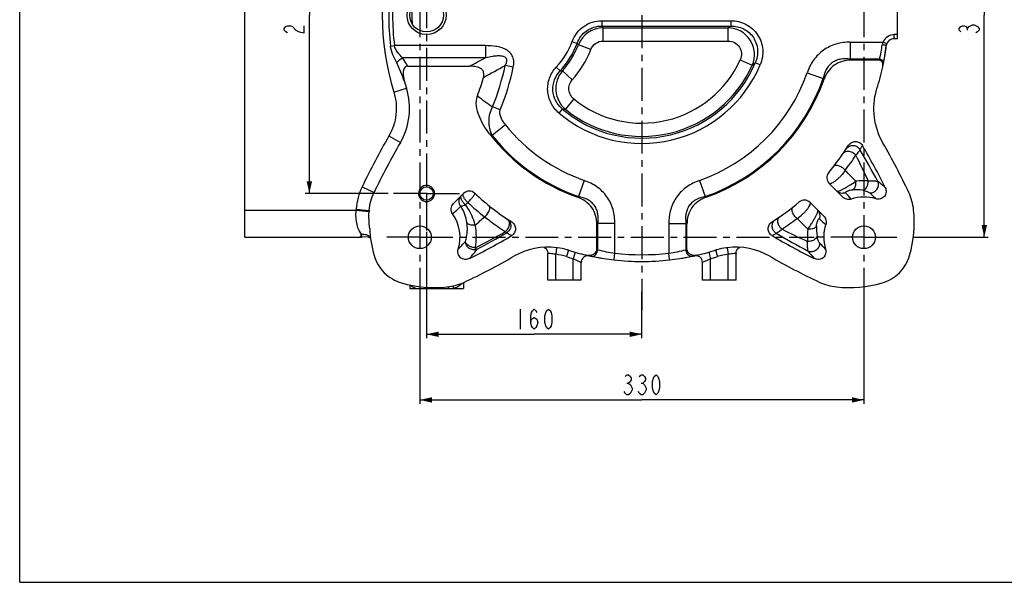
# Model space of a CAD drawing. Header units: millimetres. Extents: x 0 to 1188, y 0 to 840.
# Tile 1 of 3: x 0 to 732, y 0 to 418. Entities that reach past the tile are written whole.
import ezdxf

# ---------------------------------------------------------------- set-up
doc = ezdxf.new("R2010")
doc.units = ezdxf.units.MM
doc.header["$LTSCALE"] = 65.34
doc.linetypes.add('CENTER', pattern=[0.6, 0.375, -0.075, 0.075, -0.075])
doc.layers.get('0').update_dxf_attribs({"linetype": 'CONTINUOUS'})
for name, color, linetype in [('304103000011_DXF_AXIS', 7, 'CONTINUOUS'), ('304103000011DXF_CONTINUOUS_LINE', 7, 'CONTINUOUS'), ('JISHUZILIAO1_DXF_DIMENSION', 7, 'CONTINUOUS'), ('JISHUZILIAO1_DXF_FORMAT', 7, 'CONTINUOUS')]:
    doc.layers.add(name, color=color, linetype=linetype)
doc.styles.get("Standard").update_dxf_attribs({"font": 'txt', "width": 0.7})
doc.dimstyles.new('DIMSTYLE_1', dxfattribs={"dimtxt": 15, "dimasz": 9, "dimexe": 1.5, "dimexo": 0, "dimgap": 1.875, "dimtad": 1, "dimdsep": 46, "dimtxsty": 'Standard', "dimblk": '_FILLED', "dimblk1": '_FILLED', "dimblk2": '_FILLED', "dimcen": 0.09, "dimclrt": 5, "dimazin": 2, "dimtp": 0.5, "dimtm": 0.5, "dimtfac": 1, "dimtofl": 0, "dimtmove": 0, "dimatfit": 3, "dimldrblk": '_FILLED', "dimfxl": 0, "dimtolj": 1, "dimarcsym": 0})

# ---------------------------------------------------------------- blocks, each defined once
blk = doc.blocks.new('_FILLED')
at = {"color": 0, "linetype": 'ByBlock'}
blk.add_solid([(0, 0), (-1, 0.222), (-1, -0.222)], dxfattribs=at)
blk = doc.blocks.new('*D2')
at = {"layer": 'JISHUZILIAO1_DXF_DIMENSION', "color": 2, "linetype": 'Continuous', "transparency": 16777216}
for p, q in [((277.48, 553.88), (212.23, 553.88)), ((215.23, 553.88), (215.23, 421.38)), ((215.23, 288.88), (215.23, 421.38)), ((273.76, 288.88), (212.23, 288.88))]:
    blk.add_line(p, q, dxfattribs=at)
at = {"layer": 'JISHUZILIAO1_DXF_DIMENSION', "color": 2, "linetype": 'Continuous', "transparency": 16777216, "xscale": 9, "yscale": 9, "zscale": 9}
for p, rotation in [((215.23, 553.88), 90), ((215.23, 288.88), 270)]:
    blk.add_blockref('_FILLED', p, dxfattribs=dict(at, rotation=rotation))
blk = doc.blocks.new('*D7')
at = {"layer": 'JISHUZILIAO1_DXF_DIMENSION', "color": 2, "linetype": 'Continuous', "transparency": 16777216}
for p, q in [((297.32, 219.38), (297.32, 132.5)), ((627.32, 219.38), (627.32, 132.5)), ((297.32, 135.5), (462.32, 135.5)), ((627.32, 135.5), (462.32, 135.5))]:
    blk.add_line(p, q, dxfattribs=at)
at = {"layer": 'JISHUZILIAO1_DXF_DIMENSION', "color": 2, "linetype": 'Continuous', "transparency": 16777216, "xscale": 9, "yscale": 9, "zscale": 9, "rotation": 180}
blk.add_blockref('_FILLED', (297.32, 135.5), dxfattribs=at)
at = {"layer": 'JISHUZILIAO1_DXF_DIMENSION', "color": 2, "linetype": 'Continuous', "transparency": 16777216, "xscale": 9, "yscale": 9, "zscale": 9}
blk.add_blockref('_FILLED', (627.32, 135.5), dxfattribs=at)
blk = doc.blocks.new('*D8')
at = {"layer": 'JISHUZILIAO1_DXF_DIMENSION', "color": 2, "linetype": 'Continuous', "transparency": 16777216}
for p, q in [((302.32, 260.32), (302.32, 181.29)), ((462.32, 181.29), (462.32, 215.8)), ((302.32, 184.29), (382.32, 184.29)), ((462.32, 184.29), (382.32, 184.29))]:
    blk.add_line(p, q, dxfattribs=at)
at = {"layer": 'JISHUZILIAO1_DXF_DIMENSION', "color": 2, "linetype": 'Continuous', "transparency": 16777216, "xscale": 9, "yscale": 9, "zscale": 9, "rotation": 180}
blk.add_blockref('_FILLED', (302.32, 184.29), dxfattribs=at)
at = {"layer": 'JISHUZILIAO1_DXF_DIMENSION', "color": 2, "linetype": 'Continuous', "transparency": 16777216, "xscale": 9, "yscale": 9, "zscale": 9}
blk.add_blockref('_FILLED', (462.32, 184.29), dxfattribs=at)
blk = doc.blocks.new('*D9')
at = {"layer": 'JISHUZILIAO1_DXF_DIMENSION', "color": 2, "linetype": 'Continuous', "transparency": 16777216}
for p, q in [((664.32, 586.38), (719.74, 586.38)), ((716.74, 586.38), (716.74, 421.38)), ((716.74, 256.38), (716.74, 421.38)), ((664.32, 256.38), (719.74, 256.38))]:
    blk.add_line(p, q, dxfattribs=at)
at = {"layer": 'JISHUZILIAO1_DXF_DIMENSION', "color": 2, "linetype": 'Continuous', "transparency": 16777216, "xscale": 9, "yscale": 9, "zscale": 9}
for p, rotation in [((716.74, 586.38), 90), ((716.74, 256.38), 270)]:
    blk.add_blockref('_FILLED', p, dxfattribs=dict(at, rotation=rotation))

msp = doc.modelspace()

# ---------------------------------------------------------------- linework, layer by layer
at = {"layer": '304103000011_DXF_AXIS', "color": 7, "linetype": 'CENTER'}
for p, q in [((297.318, 586.38), (297.318, 232.099)), ((627.318, 586.38), (627.318, 227.264)), ((302.318, 553.88), (302.318, 285.994)), ((462.318, 421.38), (462.318, 202.228)), ((302.318, 288.88), (273.762, 288.88)), ((302.318, 288.88), (330.874, 288.88)), ((302.318, 285.994), (302.318, 260.324)), ((297.318, 256.38), (269.109, 256.38)), ((297.318, 256.38), (590.318, 256.38)), ((627.318, 256.38), (590.318, 256.38)), ((627.318, 256.38), (655.165, 256.38)), ((297.318, 232.099), (297.318, 219.38)), ((627.318, 227.264), (627.318, 219.38))]:
    msp.add_line(p, q, dxfattribs=at)
at = {"layer": '304103000011DXF_CONTINUOUS_LINE', "color": 7, "linetype": 'Continuous'}
for p, q in [((167.318, 256.38), (167.318, 586.38)), ((652.318, 403.88), (652.318, 438.88)), ((652.318, 403.88), (649.867, 403.88)), ((643.914, 398.626), (643.914, 398.626)), ((638.764, 387.88), (617.679, 387.88)), ((288.357, 383.488), (334.234, 383.488)), ((636.686, 365.786), (637.009, 366.863)), ((611.602, 286.238), (601.488, 296.353)), ((322.403, 281.465), (329.803, 288.866)), ((587.346, 282.21), (597.46, 272.096)), ((260.056, 262.7), (259.776, 266.439)), ((428.818, 247.266), (428.818, 266.02)), ((495.818, 247.266), (495.818, 266.02)), ((167.318, 256.38), (252.901, 256.38)), ((254.712, 256.588), (254.754, 256.598)), ((254.712, 256.588), (254.753, 256.597)), ((391.61, 247.001), (392.112, 245.865)), ((392.318, 224.38), (392.318, 244.45)), ((407.687, 246.725), (407.8, 246.69)), ((407.687, 246.724), (407.8, 246.69)), ((423.382, 242.555), (423.166, 242.601)), ((501.472, 242.602), (501.254, 242.555)), ((516.836, 246.69), (516.949, 246.725)), ((516.836, 246.69), (516.949, 246.724)), ((517.805, 246.981), (517.913, 247.013)), ((517.805, 246.982), (517.913, 247.013)), ((532.318, 244.45), (532.482, 245.714)), ((532.318, 224.38), (532.318, 244.45)), ((417.318, 224.38), (417.318, 237.669)), ((507.318, 224.38), (507.318, 237.669)), ((289.818, 220.967), (289.818, 218.38)), ((329.818, 222.757), (329.818, 218.38)), ((417.318, 224.38), (392.318, 224.38)), ((532.318, 224.38), (507.318, 224.38)), ((289.82, 218.38), (329.816, 218.38))]:
    msp.add_line(p, q, dxfattribs=at)
at = {"layer": '304103000011DXF_CONTINUOUS_LINE', "color": 9, "linetype": 'Continuous'}
for p, q in [((432.638, 417.237), (528.441, 417.237)), ((432.638, 417.237), (432.638, 413.298)), ((528.441, 417.237), (528.441, 413.298)), ((432.638, 413.298), (528.441, 413.298)), ((433.545, 411.987), (526.439, 411.987)), ((433.545, 402.139), (433.545, 411.987)), ((526.439, 402.139), (526.439, 411.987)), ((652.318, 406.88), (649.867, 406.88)), ((649.867, 403.88), (649.867, 406.88)), ((275.581, 398.348), (278.464, 398.703)), ((346.193, 398.703), (278.464, 398.703)), ((346.193, 398.703), (346.193, 389.703)), ((410.462, 401.78), (414.158, 400.417)), ((424.345, 395.802), (415.144, 399.313)), ((433.545, 402.139), (526.439, 402.139)), ((617.162, 401.336), (641.557, 401.336)), ((617.162, 401.336), (617.162, 388.608)), ((644.327, 400.184), (641.557, 401.336)), ((346.193, 389.703), (284.494, 389.703)), ((535.407, 388.223), (544.376, 384.154)), ((638.912, 388.608), (617.162, 388.608)), ((366.768, 382.774), (360.742, 384.036)), ((398.732, 382.736), (401.612, 380.048)), ((550.231, 384.447), (546.6, 385.973)), ((641.89, 386.084), (641.855, 385.905)), ((410.596, 373.336), (403.282, 379.931)), ((585.113, 378.569), (597.132, 374.379)), ((278.018, 364.112), (287.374, 367.02)), ((411.698, 359.098), (405.487, 351.456)), ((357.106, 350.943), (351.396, 353.245)), ((400.753, 348.562), (403.296, 351.57)), ((360.899, 339.982), (350.973, 332.015)), ((274.371, 331.616), (282.84, 326.688)), ((254.483, 293.925), (263.33, 289.715)), ((419.506, 298.585), (415.316, 286.567)), ((505.13, 298.585), (509.32, 286.567)), ((331.239, 280.543), (332.911, 282.215)), ((167.318, 276.38), (249.819, 276.38)), ((249.819, 276.381), (259.583, 275.565)), ((249.893, 277.226), (259.65, 276.327)), ((442.274, 266.536), (429.546, 266.536)), ((429.546, 247.112), (429.546, 266.536)), ((442.274, 244.497), (442.274, 266.536)), ((482.362, 266.536), (495.09, 266.536)), ((482.362, 266.536), (482.362, 244.497)), ((495.09, 266.536), (495.09, 247.112)), ((398.945, 248.561), (398.318, 243.673)), ((398.318, 224.38), (398.318, 243.673)), ((407.686, 246.722), (406.194, 241.95)), ((412.674, 245.239), (411.318, 240.427)), ((425.148, 242.184), (424.991, 242.217)), ((441.711, 239.528), (442.274, 244.497)), ((482.925, 239.528), (482.362, 244.497)), ((499.645, 242.217), (499.486, 242.183)), ((511.962, 245.239), (513.318, 240.427)), ((516.95, 246.722), (518.443, 241.95)), ((525.691, 248.561), (526.318, 243.673)), ((526.318, 224.38), (526.318, 243.673)), ((411.318, 224.38), (411.318, 240.427)), ((507.39, 237.698), (507.318, 237.669)), ((507.34, 237.678), (507.318, 237.669)), ((513.318, 224.38), (513.318, 240.427)), ((297.554, 219.668), (297.402, 218.38)), ((318.39, 219.573), (318.53, 218.381)), ((321.927, 220.138), (322.294, 218.38))]:
    msp.add_line(p, q, dxfattribs=at)
at = {"layer": '304103000011DXF_CONTINUOUS_LINE', "color": 7, "linetype": 'Continuous'}
for points in [[(254.753, 256.598), (256.208, 256.802), (258.678, 256.584), (260.665, 255.837), (260.701, 255.812)], [(389.629, 248.819), (390.044, 248.608), (390.882, 247.935), (391.61, 247.001)], [(532.482, 245.714), (532.916, 246.809), (533.565, 247.734), (534.338, 248.436), (534.989, 248.821)], [(392.112, 245.865), (392.316, 244.59), (392.318, 244.45)]]:
    msp.add_lwpolyline(points, dxfattribs=at)
at = {"layer": '304103000011DXF_CONTINUOUS_LINE', "color": 9, "linetype": 'Continuous'}
msp.add_circle((302.318, 421.38), 14.5, dxfattribs=at)
at = {"layer": '304103000011DXF_CONTINUOUS_LINE', "color": 7, "linetype": 'Continuous'}
for centre, radius in [((302.318, 421.38), 12.5), ((302.318, 288.88), 5), ((297.318, 256.38), 8.5), ((627.318, 256.38), 8.5)]:
    msp.add_circle(centre, radius, dxfattribs=at)
at = {"layer": '304103000011DXF_CONTINUOUS_LINE', "color": 9, "linetype": 'Continuous'}
for centre, radius, start, end in [((462.318, 421.38), 192.993, 162.738248, 197.261752), ((462.318, 421.38), 188.152, 172.968531, 187.031462), ((462.318, 421.38), 185.247, 172.968527, 187.031473), ((433.752, 391.992), 19.997, 90.591188, 158.521476), ((199.474, 250.78), 284.214, 34.555632, 34.876988), ((434.423, 554.763), 169.858, 302.800818, 303.607914), ((526.001, 392.008), 19.983, 336.855128, 88.743886), ((649.868, 397.88), 9, 90.002095, 157.417305), ((357.318, 421.38), 56.644, 316.981176, 339.755279), ((357.318, 421.38), 60.583, 316.981176, 339.755279), ((357.318, 421.38), 61.893, 317.956466, 339.112562), ((357.318, 421.38), 71.741, 317.956466, 339.112562), ((283.789, 282.995), 175.454, 41.525852, 42.008972), ((511.121, 418.297), 131.194, 346.920788, 351.688805), ((0.72, 1039.803), 736.193, 296.937909, 297.986843), ((462.318, 421.38), 80.259, 230.897369, 335.597938), ((471.947, 421.977), 170.266, 348.448315, 348.698219), ((-63.068, 1128.655), 856.781, 298.415103, 299.646951), ((182.318, 421.38), 182.29, 338.05127, 348.178464), ((182.318, 421.38), 188.447, 338.05127, 348.178464), ((462.318, 421.38), 95.356, 229.786635, 337.212153), ((462.318, 421.38), 91.417, 229.786635, 337.212153), ((462.318, 421.38), 90.107, 230.897369, 335.597939), ((416.248, 543.104), 204.162, 308.871837, 309.678149), ((418.336, 366.773), 19.993, 138.844668, 230.008582), ((408.124, 460.626), 80.84, 265.379777, 266.56647), ((462.318, 421.38), 130.044, 289.220717, 340.779283), ((462.318, 421.38), 142.772, 289.220717, 340.779283), ((420.469, 459.083), 126.384, 230.531955, 236.870233), ((411.382, 485.625), 134.299, 266.548059, 267.483984), ((462.318, 421.38), 130.044, 218.750281, 250.779283), ((719.312, 72.74), 514.77, 149.808292, 154.55299), ((429.948, 453.491), 144.891, 236.049372, 236.970808), ((462.318, 421.38), 142.772, 218.75027, 250.779283), ((445.629, 434.306), 211.14, 322.614276, 326.325392), ((303.332, 153.07), 357.88, 23.933166, 27.304022), ((-14.927, -54.178), 741.482, 28.340047, 30.441857), ((626.853, 257.115), 41.293, 85.013562, 97.649901), ((590.226, 235.231), 78.537, 47.640052, 52.822625), ((344.069, 45.779), 363.399, 41.112941, 42.11232), ((621.012, 258.019), 33.686, 80.582433, 93.547749), ((-296.077, 925.646), 898.172, 313.457027, 313.985091), ((459.457, 418.139), 185.712, 227.046193, 232.131738), ((350.891, 267.92), 101.426, 174.735765, 175.215377), ((-363.128, 1069.69), 1067.309, 311.097173, 311.597942), ((449.389, 438.073), 211.145, 303.674728, 307.385745), ((625.888, 262.698), 33.894, 176.492281, 189.377796), ((854.357, 558.135), 388.15, 227.919539, 228.855195), ((113.005, 698.345), 503.119, 296.632192, 299.52228), ((38.176, 816.684), 644.198, 297.920824, 300.164334), ((923.886, 873.789), 712.981, 239.516164, 241.701997), ((730.654, 580.417), 357.937, 242.696066, 246.066389), ((626.866, 256.839), 41.574, 172.393231, 184.943762), ((392.442, 197.962), 46.088, 72.640362, 82.675571), ((462.318, 421.38), 188.003, 252.630691, 254.260023), ((464.209, 412.008), 168.501, 257.875736, 258.128781), ((458.086, 353.744), 110.386, 255.016117, 261.764424), ((462.318, 421.38), 178.016, 263.534923, 276.465077), ((466.724, 352.898), 109.523, 278.208973, 285.010502), ((460.405, 412.008), 168.505, 281.87854, 282.131586), ((462.318, 421.38), 188.003, 285.739977, 287.369309), ((532.194, 197.962), 46.088, 97.324427, 107.359641), ((649.388, 294.24), 79.735, 217.217117, 222.32203)]:
    msp.add_arc(centre, radius, start, end, dxfattribs=at)
at = {"layer": '304103000011DXF_CONTINUOUS_LINE', "color": 7, "linetype": 'Continuous'}
for centre, radius, start, end in [((462.318, 421.38), 170.872, 177.698544, 182.301456), ((649.867, 397.88), 6, 89.999996, 172.858047), ((462.318, 421.38), 183.016, 348.122118, 352.858047), ((465.948, 420.905), 179.355, 348.804179, 352.86449), ((462.318, 421.38), 183, 342.667773, 347.89952), ((471.916, 419.881), 173.302, 347.954191, 348.210999), ((471.952, 419.873), 173.265, 348.210992, 348.694113), ((182.318, 421.38), 168.788, 339.227021, 344.084902), ((462.318, 421.38), 143.5, 289.400693, 340.599307), ((462.318, 421.38), 183.195, 195.643596, 197.261752), ((462.318, 421.38), 143.5, 217.864215, 250.599307), ((719.308, 72.742), 504.968, 149.808332, 154.553031), ((462.318, 421.38), 181.5, 319.895193, 327.801143), ((210.876, 79.013), 482.45, 26.365055, 30.596184), ((208.137, 76.409), 500.215, 25.218111, 29.973196), ((605.731, 300.595), 6, 139.895193, 225), ((302.318, 288.88), 6, 270, 268.457923), ((334.046, 284.623), 6, 46.833778, 135), ((462.318, 421.38), 181.5, 226.833778, 237.801143), ((627.318, 256.38), 29.887, 72.847857, 108.449574), ((462.318, 421.38), 181.5, 302.198857, 310.104807), ((583.103, 277.968), 6, 45, 130.104807), ((350.841, 267.921), 91.578, 174.733272, 175.2119), ((297.318, 256.38), 29.887, 342.847855, 35.350561), ((574.44, 267.573), 90.267, 344.100235, 5.812925), ((627.318, 256.38), 29.887, 161.550425, 197.152137), ((252.901, 264.38), 8, 270, 283.080667), ((326.658, 216.38), 80, 146.149626, 146.529866), ((350.205, 267.596), 90.281, 183.108731, 195.91226), ((119.952, 672.819), 482.446, 296.365037, 300.5962), ((804.684, 672.819), 482.446, 239.4038, 243.634963), ((392.58, 198.223), 50.789, 82.78659, 119.914173), ((532.056, 198.223), 50.789, 60.085832, 97.213406), ((117.346, 675.562), 500.215, 295.218111, 299.973196), ((392.592, 198.03), 50.979, 82.094394, 82.828169), ((392.557, 197.814), 51.198, 73.936961, 82.088528), ((392.611, 198.016), 50.989, 73.570057, 73.932465), ((392.63, 198.079), 50.923, 72.801333, 73.570148), ((462.318, 421.38), 183, 252.667772, 256.830337), ((422.318, 237.669), 5, 80.182835, 180.000013), ((422.898, 252.884), 9.954, 256.793703, 267.835573), ((460.684, 412.031), 173.525, 256.968983, 258.129744), ((453.58, 381.142), 141.839, 257.133211, 257.619616), ((462.318, 421.38), 183.016, 257.648453, 261.174494), ((461.594, 416.858), 178.436, 258.214403, 261.181482), ((462.318, 421.38), 183.016, 278.82526, 282.351588), ((463.393, 414.927), 176.474, 278.801878, 281.802361), ((463.956, 412.015), 173.508, 281.870219, 282.759236), ((502.318, 237.669), 5, 0, 99.815661), ((467.155, 398.565), 159.694, 282.407278, 282.918485), ((501.738, 252.884), 9.954, 272.164432, 283.206297), ((463.942, 412.074), 173.569, 282.759207, 283.045573), ((462.318, 421.38), 183, 283.169663, 287.332227), ((532.004, 198.086), 50.916, 106.545293, 107.198701), ((532.021, 198.029), 50.975, 106.193417, 106.545355), ((532.079, 197.814), 51.198, 97.911471, 106.063033), ((532.044, 198.03), 50.979, 97.17183, 97.905606), ((807.29, 675.562), 500.215, 240.026804, 244.781888), ((462.38, 421.879), 183.518, 261.179296, 263.533246), ((462.318, 421.38), 183.016, 263.534923, 276.465077), ((462.346, 421.21), 182.844, 276.462319, 278.824739), ((308.511, 309.258), 90.267, 254.100237, 275.812923), ((616.125, 309.258), 90.267, 264.187082, 285.89977)]:
    msp.add_arc(centre, radius, start, end, dxfattribs=at)
at = {"layer": '304103000011DXF_CONTINUOUS_LINE', "color": 9, "linetype": 'Continuous'}
for points, knots in [([(410.462, 401.78), (411.289, 404.022), (413.634, 408.285), (418.901, 413.308), (425.436, 416.511), (430.248, 417.237), (432.638, 417.237)], [0, 0, 0, 0, 0.25001, 0.4999661, 0.7499559, 1, 1, 1, 1]), ([(528.441, 417.237), (532.3, 417.237), (540.153, 415.404), (549.156, 407.369), (553.076, 395.956), (551.726, 388.005), (550.231, 384.447)], [0, 0, 0, 0, 0.250119, 0.4999831, 0.7498639, 1, 1, 1, 1]), ([(414.158, 400.417), (414.84, 402.29), (416.783, 405.854), (421.17, 410.053), (426.628, 412.716), (430.644, 413.306), (432.638, 413.298)], [0, 0, 0, 0, 0.2499955, 0.4999655, 0.7499697, 1, 1, 1, 1]), ([(528.441, 413.298), (531.671, 413.325), (538.264, 411.871), (545.862, 405.179), (549.085, 395.583), (547.875, 388.941), (546.6, 385.973)], [0, 0, 0, 0, 0.2500903, 0.4999794, 0.749887, 1, 1, 1, 1]), ([(280.144, 385.855), (279.142, 387.817), (277.19, 391.811), (275.855, 396.119), (275.581, 398.348)], [0, 0, 0, 0, 0.4951451, 1, 1, 1, 1]), ([(284.494, 389.703), (283.241, 390.987), (280.763, 393.607), (278.764, 396.877), (278.464, 398.703)], [0, 0, 0, 0, 0.4920462, 1, 1, 1, 1]), ([(366.768, 382.774), (367.03, 384.029), (367.321, 386.599), (366.614, 390.456), (364.437, 393.746), (361.251, 395.999), (357.647, 397.404), (352.621, 398.492), (348.757, 398.703), (346.193, 398.703)], [0, 0, 0, 0, 0.1250628, 0.2498547, 0.3745392, 0.499472, 0.624585, 0.7497654, 1, 1, 1, 1]), ([(424.345, 395.802), (425.04, 397.624), (427.594, 400.932), (431.594, 402.139), (433.545, 402.139)], [0, 0, 0, 0, 0.4999004, 1, 1, 1, 1]), ([(526.439, 402.139), (528.07, 402.139), (531.392, 401.356), (535.17, 397.919), (536.74, 393.057), (536.081, 389.708), (535.407, 388.223)], [0, 0, 0, 0, 0.2501199, 0.4999627, 0.7498177, 1, 1, 1, 1]), ([(617.162, 401.336), (613.658, 401.336), (606.601, 400.465), (596.909, 395.906), (589.406, 388.26), (586.267, 381.878), (585.113, 378.569)], [0, 0, 0, 0, 0.2501536, 0.499967, 0.7497976, 1, 1, 1, 1]), ([(643.914, 398.626), (643.918, 398.655), (643.833, 398.728), (643.561, 398.842), (642.948, 399.008), (642.034, 399.182), (641.321, 399.286), (640.937, 399.333)], [0, 0, 0, 0, 0.0283928, 0.0880835, 0.3046706, 0.6247035, 1, 1, 1, 1]), ([(280.144, 385.855), (280.65, 386.634), (281.999, 388.078), (283.6, 389.213), (284.494, 389.703)], [0, 0, 0, 0, 0.4766884, 1, 1, 1, 1]), ([(288.357, 383.488), (288.071, 384.023), (286.892, 386.159), (285.577, 388.223), (284.494, 389.703)], [0, 0, 0, 0, 0.2485539, 1, 1, 1, 1]), ([(360.742, 384.036), (360.964, 384.424), (361.377, 385.221), (361.844, 386.486), (362.054, 387.83), (361.726, 389.197), (360.719, 390.176), (359.463, 390.695), (358.141, 390.964), (356.356, 391.108), (354.117, 391.029), (350.567, 390.612), (347.935, 390.093), (346.193, 389.703)], [0, 0, 0, 0, 0.0625229, 0.1251229, 0.1878015, 0.2504125, 0.3130655, 0.3757605, 0.4383378, 0.5008448, 0.625698, 0.7505022, 1, 1, 1, 1]), ([(617.162, 388.608), (614.89, 388.953), (611.361, 389.069), (606.858, 387.91), (603.748, 386.268), (601.157, 383.888), (598.573, 380.02), (597.541, 376.64), (597.132, 374.379)], [0, 0, 0, 0, 0.2489103, 0.3743084, 0.4999908, 0.6256966, 0.7511317, 1, 1, 1, 1]), ([(641.15, 387.658), (641.007, 387.789), (640.35, 388.283), (639.533, 388.546), (638.912, 388.608)], [0, 0, 0, 0, 0.2374656, 1, 1, 1, 1]), ([(285.909, 371.981), (285.076, 374.34), (283.312, 379.031), (281.284, 383.62), (280.144, 385.855)], [0, 0, 0, 0, 0.499249, 1, 1, 1, 1]), ([(400.753, 348.562), (398.329, 350.611), (394.244, 355.728), (391.682, 365.171), (393.112, 374.852), (396.566, 380.415), (398.732, 382.736)], [0, 0, 0, 0, 0.2500258, 0.4999578, 0.7499078, 1, 1, 1, 1]), ([(641.855, 385.905), (641.913, 386.203), (641.822, 386.891), (641.406, 387.423), (641.15, 387.658)], [0, 0, 0, 0, 0.4661869, 1, 1, 1, 1]), ([(403.296, 351.57), (401.261, 353.269), (397.819, 357.519), (395.651, 365.406), (396.873, 373.495), (399.791, 378.121), (401.612, 380.048)], [0, 0, 0, 0, 0.2500035, 0.4999588, 0.7499323, 1, 1, 1, 1]), ([(411.698, 359.098), (410.67, 359.934), (408.924, 362.037), (407.783, 365.958), (408.308, 370.007), (409.709, 372.352), (410.596, 373.336)], [0, 0, 0, 0, 0.2500956, 0.5000886, 0.7499949, 1, 1, 1, 1]), ([(278.018, 364.112), (279.67, 358.794), (280.789, 347.351), (277.172, 336.429), (274.371, 331.616)], [0, 0, 0, 0, 0.4999756, 1, 1, 1, 1]), ([(350.973, 332.015), (349.626, 335.349), (348.405, 340.82), (349.203, 348.114), (350.52, 351.612), (351.396, 353.245)], [0, 0, 0, 0, 0.4936947, 0.7455696, 1, 1, 1, 1]), ([(360.899, 339.982), (360.269, 340.767), (359.079, 342.409), (357.18, 345.823), (356.372, 349.123), (357.106, 350.943)], [0, 0, 0, 0, 0.2531185, 0.5061154, 1, 1, 1, 1]), ([(615.507, 323.374), (616.177, 323.879), (617.762, 324.605), (620.365, 324.607), (622.749, 323.546), (623.917, 322.239), (624.337, 321.505)], [0, 0, 0, 0, 0.2484923, 0.4984139, 0.7492377, 1, 1, 1, 1]), ([(626.158, 324.572), (626.028, 324.341), (625.44, 323.308), (624.825, 322.289), (624.337, 321.505)], [0, 0, 0, 0, 0.2228565, 1, 1, 1, 1]), ([(612.144, 318.939), (612.548, 319.529), (613.973, 320.46), (616.598, 320.426), (619.238, 319.345), (620.739, 318.016), (621.34, 317.234)], [0, 0, 0, 0, 0.2033185, 0.444232, 0.7198407, 1, 1, 1, 1]), ([(624.337, 321.505), (624.237, 321.285), (623.917, 320.755), (622.944, 319.312), (622.032, 318.119), (621.34, 317.234)], [0, 0, 0, 0, 0.1383153, 0.3545745, 1, 1, 1, 1]), ([(604.906, 309.082), (605.074, 309.296), (605.554, 309.664), (606.489, 309.89), (607.59, 309.835), (609.279, 309.386), (611.365, 308.223), (612.791, 306.879), (613.394, 306.106)], [0, 0, 0, 0, 0.0824358, 0.1760122, 0.286259, 0.41355, 0.7031079, 1, 1, 1, 1]), ([(613.394, 306.106), (612.457, 304.68), (610.828, 302.646), (608.449, 300.19), (606.637, 298.572), (604.95, 297.311), (603.656, 296.553), (602.754, 296.222), (602.137, 296.092), (601.662, 296.178), (601.488, 296.353)], [0, 0, 0, 0, 0.3200092, 0.486047, 0.6409756, 0.7749078, 0.8803323, 0.9210651, 0.9538172, 1, 1, 1, 1]), ([(442.274, 266.536), (442.274, 270.04), (441.402, 277.097), (436.844, 286.789), (429.197, 294.293), (422.816, 297.431), (419.506, 298.585)], [0, 0, 0, 0, 0.2501538, 0.4999673, 0.7497978, 1, 1, 1, 1]), ([(505.13, 298.585), (501.821, 297.431), (495.44, 294.294), (487.794, 286.791), (483.234, 277.099), (482.362, 270.041), (482.362, 266.536)], [0, 0, 0, 0, 0.2501439, 0.4999489, 0.7497875, 1, 1, 1, 1]), ([(607.152, 290.688), (607.294, 290.546), (607.993, 290.573), (609.078, 290.928), (610.724, 291.644), (612.7, 292.675), (614.918, 293.93), (617.853, 295.705), (619.996, 297.103), (621.356, 298.04)], [0, 0, 0, 0, 0.0373226, 0.1110046, 0.2221484, 0.3642499, 0.5260043, 0.6938268, 1, 1, 1, 1]), ([(618.927, 291.641), (619.373, 291.847), (620.465, 292.778), (621.406, 295.08), (621.479, 297.025), (621.356, 298.04)], [0, 0, 0, 0, 0.2046461, 0.5744861, 1, 1, 1, 1]), ([(626.524, 291.251), (627.755, 291.511), (629.391, 293.202), (630.332, 295.854), (630.482, 297.454), (630.442, 298.252)], [0, 0, 0, 0, 0.4440781, 0.7181185, 1, 1, 1, 1]), ([(630.442, 298.252), (631.959, 298.349), (634.031, 298.381), (636.444, 298.115), (637.339, 297.932), (637.685, 297.807)], [0, 0, 0, 0, 0.6261338, 0.848498, 1, 1, 1, 1]), ([(631.605, 289.332), (632.615, 289.255), (634.738, 289.675), (637.183, 291.758), (638.374, 294.739), (638.086, 296.879), (637.685, 297.807)], [0, 0, 0, 0, 0.2473144, 0.5006381, 0.7535421, 1, 1, 1, 1]), ([(327.677, 279.393), (326.826, 280.506), (325.889, 283.425), (327.163, 286.225), (328.143, 287.205)], [0, 0, 0, 0, 0.5025453, 1, 1, 1, 1]), ([(331.239, 280.543), (330.598, 281.106), (329.728, 282.016), (328.78, 283.361), (327.969, 284.793), (327.472, 286.534), (328.143, 287.205)], [0, 0, 0, 0, 0.331305, 0.488096, 0.6313081, 1, 1, 1, 1]), ([(332.911, 282.215), (332.27, 282.779), (331.147, 283.964), (330.066, 285.601), (329.569, 286.881), (329.37, 287.84), (329.523, 288.586), (329.803, 288.866)], [0, 0, 0, 0, 0.3266522, 0.6218115, 0.7451125, 0.8482516, 1, 1, 1, 1]), ([(332.911, 282.215), (333.627, 282.879), (334.976, 284.247), (336.484, 286.005), (337.454, 287.309), (337.925, 288.079), (338.182, 288.577), (338.222, 288.933), (338.151, 288.999)], [0, 0, 0, 0, 0.3363541, 0.6617189, 0.795355, 0.8986322, 0.9664176, 1, 1, 1, 1]), ([(429.546, 266.536), (429.891, 268.809), (430.007, 272.338), (428.848, 276.84), (427.205, 279.95), (424.825, 282.542), (420.957, 285.126), (417.578, 286.157), (415.316, 286.567)], [0, 0, 0, 0, 0.2489105, 0.3743087, 0.4999911, 0.6256969, 0.7511319, 1, 1, 1, 1]), ([(509.32, 286.567), (507.059, 286.157), (503.681, 285.126), (499.813, 282.544), (497.433, 279.953), (495.79, 276.843), (494.629, 272.34), (494.745, 268.81), (495.09, 266.536)], [0, 0, 0, 0, 0.2487831, 0.3741938, 0.4998884, 0.6255841, 0.7510063, 1, 1, 1, 1]), ([(613.65, 289.47), (612.586, 289.014), (610.142, 288.72), (607.963, 289.877), (607.152, 290.688)], [0, 0, 0, 0, 0.5023246, 1, 1, 1, 1]), ([(613.65, 289.47), (613.607, 289.519), (613.575, 289.719), (613.831, 290.011), (614.299, 290.368), (615.069, 290.761), (616.032, 291.12), (617.336, 291.463), (618.312, 291.602), (618.927, 291.641)], [0, 0, 0, 0, 0.0326769, 0.0861912, 0.1819432, 0.3296157, 0.5118468, 0.6933032, 1, 1, 1, 1]), ([(626.524, 291.251), (627.597, 291.074), (629.073, 290.706), (630.737, 289.949), (631.363, 289.546), (631.605, 289.332)], [0, 0, 0, 0, 0.5958219, 0.8235591, 1, 1, 1, 1]), ([(631.605, 289.332), (631.984, 288.998), (633.544, 287.587), (635.036, 286.101), (636.132, 284.938)], [0, 0, 0, 0, 0.2402451, 1, 1, 1, 1]), ([(331.239, 280.543), (330.539, 280.157), (329.559, 279.675), (328.34, 279.351), (327.855, 279.334), (327.677, 279.393)], [0, 0, 0, 0, 0.6311667, 0.8519877, 1, 1, 1, 1]), ([(332.321, 267.309), (332.039, 269.311), (330.986, 273.56), (328.984, 277.474), (327.677, 279.393)], [0, 0, 0, 0, 0.465448, 1, 1, 1, 1]), ([(338.455, 265.37), (338.14, 266.622), (336.514, 272.005), (333.805, 277.057), (331.239, 280.543)], [0, 0, 0, 0, 0.2297291, 1, 1, 1, 1]), ([(345.458, 271.533), (346.229, 272.135), (347.261, 273.215), (348.321, 274.837), (348.913, 276.081), (349.264, 277.276), (349.353, 278.357), (349.163, 279.275), (348.818, 279.747), (348.615, 279.91)], [0, 0, 0, 0, 0.2992878, 0.4497615, 0.5916028, 0.7190548, 0.8285457, 0.9202784, 1, 1, 1, 1]), ([(577.592, 270.305), (576.82, 270.907), (575.475, 272.333), (574.313, 274.419), (573.863, 276.108), (573.808, 277.209), (574.035, 278.145), (574.403, 278.624), (574.616, 278.792)], [0, 0, 0, 0, 0.2968926, 0.586451, 0.7137421, 0.8239888, 0.9175649, 1, 1, 1, 1]), ([(577.592, 270.305), (579.019, 271.242), (581.054, 272.872), (583.511, 275.252), (585.129, 277.064), (586.389, 278.751), (587.146, 280.045), (587.476, 280.946), (587.606, 281.562), (587.52, 282.036), (587.346, 282.21)], [0, 0, 0, 0, 0.3201526, 0.4862524, 0.6412275, 0.7751465, 0.8804716, 0.9211428, 0.9538467, 1, 1, 1, 1]), ([(249.819, 276.38), (249.378, 272.859), (249.665, 267.686), (251.702, 261.813), (253.04, 259.493), (253.773, 258.569)], [0, 0, 0, 0, 0.5725166, 0.8098708, 1, 1, 1, 1]), ([(345.458, 271.533), (346.809, 270.475), (351.841, 266.643), (357.058, 263.059), (360.923, 260.549)], [0, 0, 0, 0, 0.2713818, 1, 1, 1, 1]), ([(566.464, 262.359), (565.682, 262.959), (564.354, 264.461), (563.273, 267.1), (563.238, 269.725), (564.169, 271.15), (564.76, 271.554)], [0, 0, 0, 0, 0.2801592, 0.555768, 0.7966815, 1, 1, 1, 1]), ([(585.658, 262.342), (586.596, 263.701), (587.992, 265.844), (589.766, 268.777), (591.022, 270.994), (592.052, 272.971), (592.771, 274.617), (593.125, 275.704), (593.152, 276.404), (593.01, 276.546)], [0, 0, 0, 0, 0.3059727, 0.4737018, 0.6354255, 0.7776043, 0.888841, 0.9626589, 1, 1, 1, 1]), ([(594.229, 270.048), (594.684, 271.113), (594.978, 273.556), (593.821, 275.735), (593.01, 276.546)], [0, 0, 0, 0, 0.5023249, 1, 1, 1, 1]), ([(331.323, 253.318), (331.639, 254.425), (332.704, 259), (332.815, 263.801), (332.321, 267.309)], [0, 0, 0, 0, 0.2453569, 1, 1, 1, 1]), ([(338.455, 265.37), (337.808, 265.272), (335.663, 265.143), (333.08, 265.961), (332.321, 267.309)], [0, 0, 0, 0, 0.2973368, 1, 1, 1, 1]), ([(338.533, 248.606), (339.061, 251.314), (339.635, 256.94), (339.046, 262.574), (338.455, 265.37)], [0, 0, 0, 0, 0.4911866, 1, 1, 1, 1]), ([(360.923, 260.549), (361.711, 261.146), (363.044, 262.665), (364.068, 265.371), (363.968, 268.07), (362.944, 269.5), (362.313, 269.917)], [0, 0, 0, 0, 0.2755202, 0.5473738, 0.7895072, 1, 1, 1, 1]), ([(364.509, 267.234), (365.041, 265.924), (365.13, 262.799), (363.11, 260.42), (361.874, 259.718)], [0, 0, 0, 0, 0.4988286, 1, 1, 1, 1]), ([(562.194, 259.362), (561.459, 259.781), (560.152, 260.949), (559.092, 263.334), (559.093, 265.937), (559.82, 267.522), (560.324, 268.192)], [0, 0, 0, 0, 0.2507623, 0.5015861, 0.7515077, 1, 1, 1, 1]), ([(592.058, 264.771), (591.851, 264.325), (590.921, 263.234), (588.618, 262.293), (586.673, 262.22), (585.658, 262.342)], [0, 0, 0, 0, 0.2046478, 0.5744876, 1, 1, 1, 1]), ([(592.058, 264.771), (592.096, 265.386), (592.235, 266.361), (592.578, 267.665), (592.937, 268.627), (593.329, 269.398), (593.687, 269.867), (593.98, 270.123), (594.18, 270.092), (594.229, 270.048)], [0, 0, 0, 0, 0.3065336, 0.4877315, 0.6699499, 0.8177924, 0.9137278, 0.9673058, 1, 1, 1, 1]), ([(253.773, 258.569), (253.646, 258.256), (253.426, 257.714), (253.182, 257.086), (253.031, 256.721), (252.971, 256.54), (252.916, 256.446), (252.912, 256.387), (252.901, 256.38)], [0, 0, 0, 0, 0.4307036, 0.7448393, 0.8560486, 0.9358404, 0.9838776, 1, 1, 1, 1]), ([(253.773, 258.57), (255.017, 258.706), (257.51, 258.552), (259.765, 257.433), (260.683, 256.685)], [0, 0, 0, 0, 0.5139465, 1, 1, 1, 1]), ([(253.773, 258.569), (253.821, 258.258), (253.921, 257.723), (254.129, 257.079), (254.355, 256.649), (254.617, 256.567), (254.712, 256.589)], [0, 0, 0, 0, 0.4046666, 0.6925571, 0.8760632, 1, 1, 1, 1]), ([(360.923, 260.549), (361.096, 260.348), (361.383, 260.044), (361.723, 259.763), (361.874, 259.718)], [0, 0, 0, 0, 0.6281877, 1, 1, 1, 1]), ([(361.874, 259.718), (362.209, 259.506), (363.407, 258.759), (364.623, 258.037), (365.51, 257.54)], [0, 0, 0, 0, 0.2804097, 1, 1, 1, 1]), ([(559.126, 257.54), (559.357, 257.67), (560.391, 258.258), (561.409, 258.873), (562.194, 259.362)], [0, 0, 0, 0, 0.2228564, 1, 1, 1, 1]), ([(562.194, 259.362), (562.413, 259.461), (562.944, 259.781), (564.386, 260.754), (565.58, 261.666), (566.464, 262.359)], [0, 0, 0, 0, 0.1383087, 0.3545567, 1, 1, 1, 1]), ([(592.447, 257.175), (592.188, 255.943), (590.497, 254.308), (587.844, 253.366), (586.245, 253.216), (585.447, 253.256)], [0, 0, 0, 0, 0.4440789, 0.7181191, 1, 1, 1, 1]), ([(594.366, 252.094), (594.153, 252.335), (593.749, 252.961), (592.992, 254.625), (592.624, 256.101), (592.447, 257.175)], [0, 0, 0, 0, 0.1764118, 0.4040457, 1, 1, 1, 1]), ([(325.875, 247.567), (326.382, 248.044), (328.279, 249.882), (330.074, 251.826), (331.323, 253.318)], [0, 0, 0, 0, 0.2634097, 1, 1, 1, 1]), ([(339.823, 247.473), (338.91, 247.078), (336.811, 246.78), (333.864, 247.9), (331.763, 250.252), (331.284, 252.321), (331.323, 253.318)], [0, 0, 0, 0, 0.2467757, 0.4995082, 0.7525611, 1, 1, 1, 1]), ([(338.533, 248.606), (337.682, 248.585), (335.965, 248.827), (333.17, 250.016), (331.451, 251.957), (331.323, 253.318)], [0, 0, 0, 0, 0.2780426, 0.5537209, 1, 1, 1, 1]), ([(585.892, 246.014), (585.767, 246.359), (585.584, 247.254), (585.318, 249.667), (585.35, 251.739), (585.447, 253.256)], [0, 0, 0, 0, 0.1514433, 0.3736971, 1, 1, 1, 1]), ([(594.366, 252.094), (594.444, 251.083), (594.023, 248.96), (591.94, 246.516), (588.96, 245.325), (586.819, 245.613), (585.892, 246.014)], [0, 0, 0, 0, 0.2473147, 0.5006381, 0.7535418, 1, 1, 1, 1]), ([(598.761, 247.567), (598.36, 247.944), (596.845, 249.403), (595.394, 250.929), (594.366, 252.094)], [0, 0, 0, 0, 0.2614009, 1, 1, 1, 1]), ([(334.201, 240.555), (334.732, 241.138), (336.7, 243.365), (338.547, 245.701), (339.823, 247.473)], [0, 0, 0, 0, 0.2650897, 1, 1, 1, 1]), ([(338.533, 248.606), (338.761, 248.326), (339.14, 247.905), (339.612, 247.522), (339.823, 247.473)], [0, 0, 0, 0, 0.6256199, 1, 1, 1, 1]), ([(398.318, 243.673), (397.569, 243.849), (396.154, 244.078), (394.31, 244.16), (393.075, 244.209), (392.499, 244.274), (392.318, 244.394), (392.318, 244.45)], [0, 0, 0, 0, 0.3785941, 0.6998767, 0.9146722, 0.9724075, 1, 1, 1, 1]), ([(426.201, 242.264), (427.102, 242.511), (428.772, 243.998), (429.43, 246.008), (429.546, 247.112)], [0, 0, 0, 0, 0.4571444, 1, 1, 1, 1]), ([(498.435, 242.264), (497.534, 242.511), (495.864, 243.998), (495.206, 246.008), (495.09, 247.112)], [0, 0, 0, 0, 0.4571455, 1, 1, 1, 1]), ([(532.318, 244.45), (532.318, 244.394), (532.137, 244.274), (531.561, 244.209), (530.326, 244.159), (528.482, 244.078), (527.068, 243.849), (526.318, 243.673)], [0, 0, 0, 0, 0.027581, 0.0852622, 0.2999909, 0.6213098, 1, 1, 1, 1]), ([(416.541, 237.986), (416.207, 238.126), (414.44, 238.881), (412.705, 239.712), (411.318, 240.427)], [0, 0, 0, 0, 0.1880977, 1, 1, 1, 1]), ([(417.318, 237.669), (417.317, 237.651), (417.254, 237.704), (417.201, 237.711), (417.062, 237.775), (416.846, 237.857), (416.651, 237.94), (416.541, 237.986)], [0, 0, 0, 0, 0.0643935, 0.1445251, 0.2560373, 0.5706157, 1, 1, 1, 1]), ([(513.318, 240.427), (512.633, 240.074), (510.668, 239.099), (508.666, 238.195), (507.34, 237.678)], [0, 0, 0, 0, 0.3513306, 1, 1, 1, 1]), ([(294.397, 218.38), (293.408, 218.706), (292.068, 219.259), (290.637, 220.209), (290.141, 220.686), (289.986, 220.924)], [0, 0, 0, 0, 0.6066185, 0.8340193, 1, 1, 1, 1]), ([(328.823, 222.216), (328.084, 221.416), (326.177, 219.876), (323.972, 218.792), (322.7, 218.38)], [0, 0, 0, 0, 0.4487939, 1, 1, 1, 1])]:
    msp.add_open_spline(points, degree=3, knots=knots, dxfattribs=at)
for points in [[(641.557, 401.336), (641.252, 400.707), (641.038, 400.025), (640.937, 399.333)], [(617.679, 387.88), (617.507, 388.123), (617.335, 388.366), (617.162, 388.608)], [(597.67, 373.714), (597.491, 373.936), (597.311, 374.157), (597.132, 374.379)], [(614.131, 321.907), (614.499, 322.467), (614.971, 322.971), (615.507, 323.374)], [(621.356, 298.04), (618.703, 300.73), (616.049, 303.419), (613.394, 306.106)], [(254.483, 293.925), (252.002, 288.712), (250.423, 282.974), (249.893, 277.226)], [(414.651, 286.029), (414.873, 286.208), (415.095, 286.387), (415.316, 286.567)], [(509.32, 286.567), (509.541, 286.387), (509.763, 286.208), (509.985, 286.029)], [(362.313, 269.917), (363.277, 269.28), (364.074, 268.305), (364.509, 267.234)], [(428.818, 266.02), (429.061, 266.192), (429.303, 266.364), (429.546, 266.536)], [(495.09, 266.536), (495.333, 266.364), (495.575, 266.192), (495.818, 266.02)], [(560.324, 268.192), (560.728, 268.727), (561.231, 269.2), (561.792, 269.567)], [(577.592, 270.305), (580.28, 267.65), (582.968, 264.995), (585.658, 262.342)], [(424.991, 242.217), (425.386, 242.135), (425.812, 242.157), (426.201, 242.264)], [(499.645, 242.217), (499.25, 242.135), (498.824, 242.157), (498.435, 242.264)]]:
    msp.add_open_spline(points, degree=3, dxfattribs=at)
at = {"layer": '304103000011DXF_CONTINUOUS_LINE', "color": 7, "linetype": 'Continuous'}
for points, knots in [([(617.679, 387.88), (615.494, 387.88), (611.095, 387.337), (605.053, 384.5), (600.366, 379.744), (598.396, 375.774), (597.67, 373.714)], [0, 0, 0, 0, 0.2501651, 0.4999998, 0.7498312, 1, 1, 1, 1]), ([(641.386, 384.293), (641.384, 384.702), (641.291, 385.523), (640.841, 386.681), (640.001, 387.624), (639.17, 387.88), (638.764, 387.88)], [0, 0, 0, 0, 0.2507113, 0.5012669, 0.7511307, 1, 1, 1, 1]), ([(288.357, 383.488), (287.805, 383.488), (286.656, 383.2), (285.551, 381.849), (285.067, 380.237), (284.91, 378.569), (284.967, 376.897), (285.238, 374.686), (285.609, 373.053), (285.909, 371.981)], [0, 0, 0, 0, 0.1242755, 0.2487623, 0.3738694, 0.4990896, 0.6243361, 0.7495897, 1, 1, 1, 1]), ([(344.636, 375.097), (345, 376.372), (345.207, 378.538), (343.782, 380.9), (342.116, 382.092), (340.227, 382.821), (337.596, 383.38), (335.575, 383.488), (334.234, 383.488)], [0, 0, 0, 0, 0.2478901, 0.3730719, 0.4984527, 0.6238638, 0.7493067, 1, 1, 1, 1]), ([(282.84, 326.688), (286.316, 332.662), (290.811, 346.215), (289.425, 360.419), (287.374, 367.02)], [0, 0, 0, 0, 0.4999772, 1, 1, 1, 1]), ([(349.029, 333.301), (347.46, 335.32), (344.549, 339.539), (341.115, 346.435), (339.02, 353.82), (339.233, 359.144), (340.133, 361.517)], [0, 0, 0, 0, 0.2505758, 0.5010496, 0.7512507, 1, 1, 1, 1]), ([(641.453, 326.314), (638.074, 332.171), (633.662, 345.399), (634.814, 359.287), (636.686, 365.786)], [0, 0, 0, 0, 0.4999603, 1, 1, 1, 1]), ([(615.904, 324.666), (616.444, 325.524), (617.99, 326.989), (621.063, 327.768), (624.128, 326.948), (625.642, 325.444), (626.158, 324.572)], [0, 0, 0, 0, 0.2500768, 0.5000558, 0.7500053, 1, 1, 1, 1]), ([(643.143, 293.264), (643.656, 292.23), (644.16, 289.846), (642.804, 286.428), (639.673, 284.488), (637.233, 284.598), (636.132, 284.938)], [0, 0, 0, 0, 0.2504526, 0.5000962, 0.7496785, 1, 1, 1, 1]), ([(428.818, 266.02), (428.818, 268.204), (428.275, 272.603), (425.437, 278.646), (420.682, 283.332), (416.712, 285.303), (414.651, 286.029)], [0, 0, 0, 0, 0.2501651, 0.4999998, 0.7498312, 1, 1, 1, 1]), ([(509.985, 286.029), (507.924, 285.303), (503.954, 283.332), (499.199, 278.646), (496.361, 272.603), (495.818, 268.204), (495.818, 266.02)], [0, 0, 0, 0, 0.2501688, 0.5000002, 0.7498349, 1, 1, 1, 1]), ([(617.86, 284.731), (616.802, 284.378), (614.438, 284.28), (612.391, 285.45), (611.602, 286.238)], [0, 0, 0, 0, 0.4998463, 1, 1, 1, 1]), ([(321.694, 273.672), (320.891, 274.804), (320.094, 277.751), (321.42, 280.483), (322.403, 281.465)], [0, 0, 0, 0, 0.4997383, 1, 1, 1, 1]), ([(597.46, 272.096), (598.249, 271.308), (599.419, 269.26), (599.32, 266.896), (598.968, 265.839)], [0, 0, 0, 0, 0.5001506, 1, 1, 1, 1]), ([(365.604, 267.794), (366.462, 267.254), (367.927, 265.709), (368.705, 262.635), (367.885, 259.57), (366.382, 258.056), (365.51, 257.54)], [0, 0, 0, 0, 0.2501131, 0.5001346, 0.7500482, 1, 1, 1, 1]), ([(559.126, 257.54), (558.254, 258.056), (556.751, 259.57), (555.931, 262.635), (556.709, 265.708), (558.174, 267.254), (559.032, 267.794)], [0, 0, 0, 0, 0.2499539, 0.4998542, 0.7498809, 1, 1, 1, 1]), ([(263.382, 242.844), (264.746, 238.068), (269.992, 229.055), (279.005, 223.808), (283.782, 222.445)], [0, 0, 0, 0, 0.4999964, 1, 1, 1, 1]), ([(334.201, 240.555), (333.168, 240.043), (330.783, 239.538), (327.365, 240.895), (325.425, 244.025), (325.535, 246.465), (325.875, 247.567)], [0, 0, 0, 0, 0.2504541, 0.5000986, 0.7496769, 1, 1, 1, 1]), ([(425.788, 243.445), (426.586, 243.755), (427.738, 244.476), (428.657, 245.964), (428.818, 246.835), (428.818, 247.266)], [0, 0, 0, 0, 0.4983905, 0.7492306, 1, 1, 1, 1]), ([(495.818, 247.266), (495.818, 246.835), (495.979, 245.964), (496.898, 244.476), (498.05, 243.755), (498.848, 243.445)], [0, 0, 0, 0, 0.2507694, 0.5016095, 1, 1, 1, 1]), ([(598.761, 247.567), (599.101, 246.465), (599.211, 244.025), (597.27, 240.895), (593.852, 239.538), (591.468, 240.043), (590.435, 240.555)], [0, 0, 0, 0, 0.2503064, 0.4999113, 0.7495965, 1, 1, 1, 1]), ([(640.854, 222.445), (645.631, 223.808), (654.644, 229.055), (659.89, 238.067), (661.254, 242.844)], [0, 0, 0, 0, 0.4999964, 1, 1, 1, 1])]:
    msp.add_open_spline(points, degree=3, knots=knots, dxfattribs=at)
for points in [[(641.252, 383.019), (641.342, 383.436), (641.388, 383.866), (641.386, 384.293)], [(259.65, 276.327), (260.074, 280.936), (261.341, 285.536), (263.33, 289.715)], [(664.243, 276.716), (663.791, 281.127), (662.567, 285.521), (660.678, 289.533)], [(259.779, 266.439), (259.527, 269.471), (259.328, 272.533), (259.583, 275.565)], [(422.522, 242.937), (423.099, 242.916), (423.681, 242.947), (424.251, 243.037)], [(424.251, 243.037), (424.774, 243.12), (425.294, 243.254), (425.788, 243.445)], [(498.848, 243.445), (499.342, 243.254), (499.862, 243.12), (500.385, 243.037)], [(500.385, 243.037), (500.955, 242.947), (501.537, 242.916), (502.114, 242.937)], [(317.653, 219.456), (322.065, 219.907), (326.459, 221.131), (330.471, 223.021)], [(594.165, 223.021), (598.177, 221.131), (602.571, 219.907), (606.983, 219.456)]]:
    msp.add_open_spline(points, degree=3, dxfattribs=at)
at = {"layer": 'JISHUZILIAO1_DXF_DIMENSION', "color": 5, "linetype": 'Continuous'}
for p, q in [((704.235, 410.224), (704.235, 411.537)), ((371.818, 203.044), (371.818, 188.044)), ((451.162, 147.997), (452.474, 147.997)), ((461.662, 147.997), (462.974, 147.997))]:
    msp.add_line(p, q, dxfattribs=at)
for points in [[(198.985, 408.255), (197.735, 408.912), (196.485, 410.224), (196.485, 411.537), (197.735, 412.849), (198.985, 413.505), (201.485, 413.505), (202.735, 412.849)], [(202.735, 412.849), (205.235, 410.224), (207.735, 408.912), (211.485, 408.255), (211.485, 413.505)], [(699.235, 408.912), (697.985, 410.224), (697.985, 411.537), (699.235, 412.849), (700.485, 413.505), (701.735, 413.505), (702.985, 412.849), (704.235, 411.537), (705.485, 412.849)], [(705.485, 412.849), (707.985, 414.162), (709.235, 414.162)], [(709.235, 414.162), (711.735, 412.849), (712.985, 411.537), (712.985, 410.224), (711.735, 408.912), (710.485, 408.255)], [(379.693, 193.044), (380.349, 195.544), (382.318, 196.794), (384.287, 195.544), (384.943, 193.044), (384.287, 190.544), (383.63, 189.294), (382.318, 188.044), (381.006, 189.294), (380.349, 190.544), (379.693, 193.044), (379.693, 198.044), (380.349, 200.544), (381.006, 201.794), (382.318, 203.044), (383.63, 201.794), (384.287, 200.544)], [(392.818, 188.044), (391.506, 189.294), (390.849, 190.544), (390.193, 193.044), (390.193, 198.044), (390.849, 200.544), (391.506, 201.794), (392.818, 203.044), (394.131, 201.794), (394.787, 200.544), (395.443, 198.044), (395.443, 193.044), (394.787, 190.544), (394.131, 189.294), (392.818, 188.044)], [(449.849, 152.997), (451.162, 154.247), (452.474, 154.247), (453.787, 152.997), (454.443, 151.747), (454.443, 150.497), (453.787, 149.247), (452.474, 147.997), (453.787, 146.747)], [(460.349, 152.997), (461.662, 154.247), (462.974, 154.247), (464.287, 152.997), (464.943, 151.747), (464.943, 150.497), (464.287, 149.247), (462.974, 147.997), (464.287, 146.747)], [(472.818, 139.247), (471.506, 140.497), (470.849, 141.747), (470.193, 144.247), (470.193, 149.247), (470.849, 151.747), (471.506, 152.997), (472.818, 154.247), (474.131, 152.997), (474.787, 151.747), (475.443, 149.247), (475.443, 144.247), (474.787, 141.747), (474.131, 140.497), (472.818, 139.247)], [(453.787, 146.747), (455.099, 144.247), (455.099, 142.997)], [(464.287, 146.747), (465.599, 144.247), (465.599, 142.997)], [(455.099, 142.997), (453.787, 140.497), (452.474, 139.247), (451.162, 139.247), (449.849, 140.497), (449.193, 141.747)], [(465.599, 142.997), (464.287, 140.497), (462.974, 139.247), (461.662, 139.247), (460.349, 140.497), (459.693, 141.747)]]:
    msp.add_lwpolyline(points, dxfattribs=at)
at = {"layer": 'JISHUZILIAO1_DXF_FORMAT', "color": 7, "linetype": 'Continuous'}
for q in [(0, 840), (1188, 0)]:
    msp.add_line((0, 0), q, dxfattribs=at)

# ---------------------------------------------------------------- dimensions: what is measured, and where the dimension line sits
at = {"layer": 'JISHUZILIAO1_DXF_DIMENSION', "color": 2, "linetype": 'Continuous'}
for base, p1, p2, picture, middle in [((716.735, 256.38), (664.318, 586.38), (664.318, 256.38), '*D9', (716.735, 405.63)), ((215.235, 288.88), (277.481, 553.88), (273.762, 288.88), '*D2', (215.235, 405.63))]:
    dim = msp.add_linear_dim(base=base, p1=p1, p2=p2, angle=270, dimstyle='DIMSTYLE_1', dxfattribs=at)
    dim.commit()
    dim.dimension.update_dxf_attribs({"geometry": picture, "text_midpoint": middle, "dimtype": 160})
for base, p1, p2, picture, middle in [((462.318, 184.294), (302.318, 260.324), (462.318, 215.804), '*D8', (366.568, 184.294)), ((627.318, 135.497), (297.318, 219.38), (627.318, 219.38), '*D7', (446.568, 135.497))]:
    dim = msp.add_linear_dim(base=base, p1=p1, p2=p2, dimstyle='DIMSTYLE_1', dxfattribs=at)
    dim.commit()
    dim.dimension.update_dxf_attribs({"geometry": picture, "text_midpoint": middle, "dimtype": 160})

doc.saveas('drawing.dxf')
